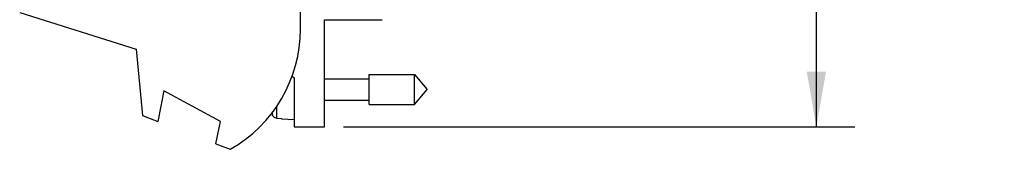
# Model space of a CAD drawing. Header units: inches. Extents: x 0.2 to 16.8, y 0.2 to 10.8.
# Tile 5 of 13: x 8.008 to 11.217, y 3.668 to 4.091. Entities that reach past the tile are written whole.
import ezdxf

# ---------------------------------------------------------------- set-up
doc = ezdxf.new("R2010")
doc.units = ezdxf.units.IN
doc.header["$LTSCALE"] = 0.935
doc.header["$MEASUREMENT"] = 0
doc.layers.get('0').update_dxf_attribs({"linetype": 'CONTINUOUS'})
doc.layers.add('DIMENSIONS', color=7, linetype='CONTINUOUS')
doc.styles.get("Standard").update_dxf_attribs({"font": 'txt', "width": 0.8})
doc.dimstyles.new('DIMSTYLE_3', dxfattribs={"dimtxt": 0.125, "dimasz": 0.18, "dimexe": 0.125, "dimexo": 0.0625, "dimgap": 0.0625, "dimtad": 0, "dimtih": 1, "dimtoh": 1, "dimzin": 4, "dimdsep": 46, "dimtxsty": 'STANDARD', "dimblk": '_FILLED', "dimblk1": '_FILLED', "dimblk2": '_FILLED', "dimcen": 0.09, "dimadec": 0, "dimazin": 0, "dimtp": 0.001, "dimtm": 0.001, "dimtfac": 1, "dimtofl": 0, "dimtmove": 0, "dimatfit": 3, "dimldrblk": '_FILLED', "dimfxl": 1, "dimtolj": 1, "dimtzin": 4, "dimarcsym": 0})

# ---------------------------------------------------------------- blocks, each defined once
blk = doc.blocks.new('_FILLED')
at = {"color": 0, "linetype": 'BYBLOCK'}
blk.add_solid([(0, 0), (-1, 0.174), (-1, -0.174)], dxfattribs=at)
blk = doc.blocks.new('*D4')
at = {"layer": 'DIMENSIONS', "color": 2, "linetype": 'CONTINUOUS'}
for p, q in [((9.0602, 8.8061), (10.7293, 8.8061)), ((10.6043, 8.8061), (10.6043, 6.3987)), ((10.6043, 3.7412), (10.6043, 6.1487)), ((9.0632, 3.7412), (10.7293, 3.7412))]:
    blk.add_line(p, q, dxfattribs=at)
at = {"layer": 'DIMENSIONS', "color": 2, "linetype": 'CONTINUOUS', "xscale": 0.18, "yscale": 0.18, "zscale": 0.18}
for p, rotation in [((10.6043, 8.8061), 90), ((10.6043, 3.7412), 270)]:
    blk.add_blockref('_FILLED', p, dxfattribs=dict(at, rotation=rotation))
at = {"layer": 'DIMENSIONS', "color": 2, "linetype": 'CONTINUOUS', "insert": (10.6043, 6.3362), "char_height": 0.125, "width": 1.225, "attachment_point": 2, "line_spacing_factor": 0.9}
blk.add_mtext('5.06{\\Ftxt.shx;\\W1.000000;\\H0.125000; }[128.6]', dxfattribs=at)

msp = doc.modelspace()

# ---------------------------------------------------------------- linework, layer by layer
at = {"color": 7, "linetype": 'CONTINUOUS'}
for p, q in [((8.9227, 4.0602), (8.9227, 4.1609)), ((8.0077, 4.1149), (8.3877, 3.9952)), ((9.0007, 4.0912), (9.1887, 4.0912)), ((9.0007, 3.7412), (9.0007, 4.0912)), ((8.3877, 3.9952), (8.4077, 3.7782)), ((8.8958, 3.907), (8.9027, 3.9012)), ((8.9027, 3.9012), (8.9027, 3.7412)), ((9.0007, 3.8982), (9.1464, 3.8982)), ((9.1464, 3.9124), (9.2945, 3.9124)), ((9.1464, 3.814), (9.1464, 3.9124)), ((9.2945, 3.9124), (9.3358, 3.8632)), ((9.2945, 3.814), (9.2945, 3.9124)), ((8.4777, 3.859), (8.4577, 3.759)), ((8.6617, 3.759), (8.4777, 3.859)), ((9.2945, 3.814), (9.3358, 3.8632)), ((9.0007, 3.8282), (9.1464, 3.8282)), ((9.1464, 3.814), (9.2945, 3.814)), ((8.4077, 3.7782), (8.4577, 3.759)), ((8.6471, 3.6861), (8.6617, 3.759)), ((8.8456, 3.7695), (8.8614, 3.7685)), ((8.8614, 3.7685), (8.8614, 3.7676)), ((8.8614, 3.7676), (8.9027, 3.7652)), ((8.9027, 3.7412), (9.0007, 3.7412)), ((8.6471, 3.6861), (8.6937, 3.6682))]:
    msp.add_line(p, q, dxfattribs=at)
at = {"color": 9, "linetype": 'CONTINUOUS'}
for p, q in [((8.8313, 3.7811), (8.8313, 3.79)), ((8.8456, 3.7695), (8.8456, 3.8089))]:
    msp.add_line(p, q, dxfattribs=at)
at = {"color": 7, "linetype": 'CONTINUOUS'}
for centre, radius, start, end in [((8.4727, 4.0602), 0.45, 299.4136, 360), ((9.133, 3.8632), 0.3127, 193.9235, 195.2119)]:
    msp.add_arc(centre, radius, start, end, dxfattribs=at)
msp.add_open_spline([(8.8456, 3.7695), (8.8439, 3.7696), (8.8407, 3.7703), (8.8364, 3.7728), (8.8331, 3.7765), (8.8317, 3.7796), (8.8313, 3.7811)], degree=3, knots=[0, 0, 0, 0, 0.249981, 0.499972, 0.749977, 1, 1, 1, 1], dxfattribs=at)

# ---------------------------------------------------------------- dimensions: what is measured, and where the dimension line sits
at = {"layer": 'DIMENSIONS', "color": 2, "linetype": 'CONTINUOUS'}
dim = msp.add_linear_dim(base=(10.6043, 3.7412), p1=(8.9977, 8.8061), p2=(9.0007, 3.7412), angle=270, dimstyle='DIMSTYLE_3', dxfattribs=at)
dim.commit()
dim.dimension.update_dxf_attribs({"geometry": '*D4', "text_midpoint": (10.6043, 6.2737), "dimtype": 160})

doc.saveas('drawing.dxf')
